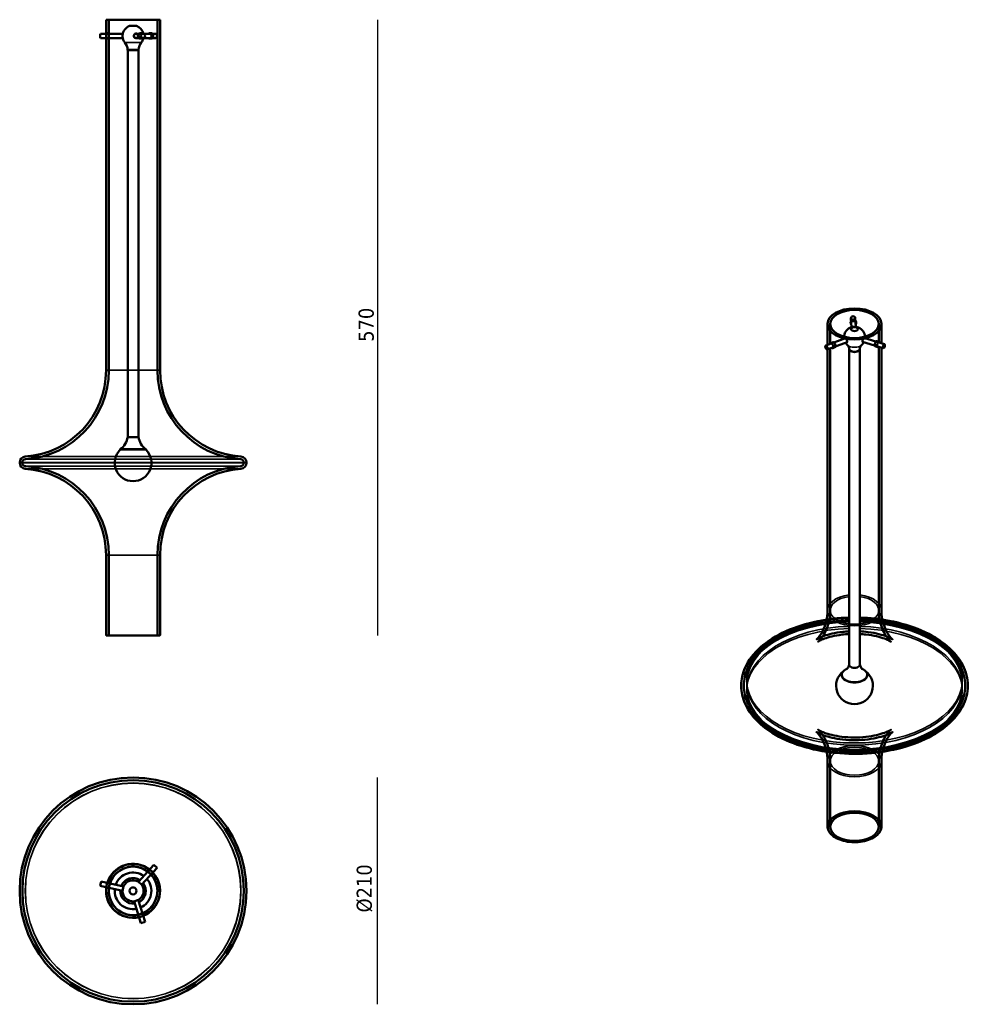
# Model space of a CAD drawing. Header units: millimetres. Extents: x 382 to 1262, y 123 to 1034.
import ezdxf

# ---------------------------------------------------------------- set-up
doc = ezdxf.new("R2010")
doc.units = ezdxf.units.MM
doc.header["$LTSCALE"] = 4
for name, color, linetype, lineweight in [('Quota (ISO)', 7, 'Continuous', 25), ('Visibile (ISO)', 7, 'Continuous', 50), ('Visibile sottile (ISO)', 7, 'Continuous', 35)]:
    doc.layers.add(name, color=color, linetype=linetype, lineweight=lineweight)
doc.styles.add('Testo nota (ISO)', font='tahoma.ttf')
doc.dimstyles.new('Default (ISO)', dxfattribs={"dimscale": 4, "dimtxt": 3.5, "dimasz": 2.5, "dimexe": 3.175, "dimexo": 0, "dimgap": 0.762, "dimtad": 1, "dimrnd": 1e-08, "dimzin": 0, "dimtxsty": 'Testo nota (ISO)', "dimcen": 0.09, "dimdle": 10, "dimclrd": 256, "dimclre": 256, "dimclrt": 256, "dimazin": 0, "dimtfac": 1.001486, "dimtmove": 0, "dimatfit": 3, "dimfxl": 1, "dimtolj": 1, "dimtzin": 0, "dimlwd": -1, "dimlwe": -1, "dimarcsym": 0})

# ---------------------------------------------------------------- blocks, each defined once
blk = doc.blocks.new('*D3')
at = {"layer": 'Defpoints', "color": 0, "transparency": 16777216}
for p in [(512.22, 1034.05), (511.72, 464.05), (713.67, 464.05)]:
    blk.add_point(p, dxfattribs=at)
at = {"layer": 'Quota (ISO)', "transparency": 16777216}
blk.add_line((713.67, 1034.05), (713.67, 464.05), dxfattribs=at)
at = {"layer": 'Quota (ISO)', "transparency": 16777216, "insert": (696.05, 730.66), "char_height": 14, "attachment_point": 1, "rotation": 90, "style": 'Testo nota (ISO)'}
blk.add_mtext('\\A1; \\fTahoma|b0|i0;\\H14.0000;570', dxfattribs=at)
blk = doc.blocks.new('_None')
blk = doc.blocks.new('*D5')
at = {"layer": 'Defpoints', "color": 0, "transparency": 16777216}
for p in [(487.22, 332.73), (487.22, 122.73), (713.3, 122.73)]:
    blk.add_point(p, dxfattribs=at)
at = {"layer": 'Quota (ISO)', "transparency": 16777216}
blk.add_line((713.3, 332.73), (713.3, 122.73), dxfattribs=at)
at = {"layer": 'Quota (ISO)', "transparency": 16777216, "insert": (694.3, 202.53), "char_height": 14, "attachment_point": 1, "rotation": 90, "style": 'Testo nota (ISO)'}
blk.add_mtext('\\A1; \\fTahoma|b0|i0;\\H14.0000;Ø210', dxfattribs=at)

msp = doc.modelspace()

# ---------------------------------------------------------------- linework, layer by layer
at = {"layer": 'Visibile (ISO)'}
for p, q in [((512.215, 1034.046), (462.215, 1034.046)), ((462.215, 709.546), (462.215, 1034.046)), ((464.715, 1034.046), (509.715, 1034.046)), ((464.715, 709.546), (464.715, 1034.046)), ((509.715, 709.546), (509.715, 1034.046)), ((512.215, 709.546), (512.215, 1034.046)), ((477.673, 1021.046), (457.198, 1021.046)), ((465.251, 1021.546), (462.811, 1021.546)), ((483.966, 1028.238), (490.464, 1028.238)), ((489.917, 1021.046), (496.446, 1021.046)), ((493.97, 1021.546), (494.72, 1021.546)), ((496.758, 1021.046), (508.002, 1021.046)), ((502.425, 1021.546), (504.115, 1021.546)), ((477.673, 1017.046), (457.198, 1017.046)), ((465.251, 1016.546), (462.811, 1016.546)), ((489.917, 1017.046), (496.446, 1017.046)), ((493.97, 1016.546), (494.72, 1016.546)), ((496.758, 1017.046), (508.002, 1017.046)), ((502.425, 1016.546), (504.115, 1016.546)), ((492.233, 1006.141), (482.197, 1006.141)), ((482.197, 1005.796), (482.197, 1006.141)), ((492.233, 1005.796), (482.197, 1005.796)), ((482.215, 647.796), (482.215, 1005.796)), ((492.215, 647.796), (492.215, 1005.796)), ((492.233, 1005.796), (492.233, 1006.141)), ((1152.594, 749.515), (1151.98, 757.736)), ((1156.583, 749.813), (1155.968, 758.034)), ((1130.299, 733.094), (1130.299, 752.396)), ((1132.799, 734.013), (1132.799, 752.396)), ((1151.842, 752.86), (1151.734, 754.31)), ((1156.828, 753.233), (1156.72, 754.683)), ((1177.799, 735.466), (1177.799, 752.396)), ((1180.299, 734.713), (1180.299, 752.396)), ((1147.016, 739.236), (1128.666, 732.495)), ((1152.823, 746.44), (1152.823, 746.44)), ((1156.867, 746.011), (1156.867, 746.011)), ((1163.915, 739.644), (1183.143, 733.857)), ((1148.396, 735.481), (1130.046, 728.74)), ((1132.799, 487.443), (1132.799, 729.752)), ((1135.503, 735.539), (1133.388, 734.762)), ((1137.227, 730.846), (1135.113, 730.069)), ((1150.281, 729.33), (1150.281, 729.541)), ((1150.299, 437.024), (1150.299, 729.086)), ((1160.299, 437.024), (1160.299, 729.086)), ((1160.317, 729.33), (1160.317, 729.541)), ((1162.763, 735.814), (1181.991, 730.027)), ((1174.483, 731.764), (1176.705, 731.096)), ((1175.924, 736.552), (1178.145, 735.884)), ((1177.799, 487.443), (1177.799, 731.289)), ((1180.299, 487.443), (1180.299, 730.536)), ((1130.299, 487.443), (1130.299, 728.833)), ((492.215, 647.796), (482.215, 647.796)), ((492.215, 647.796), (482.215, 647.796)), ((475.376, 636.095), (499.054, 636.095)), ((475.415, 636.396), (499.015, 636.396)), ((475.415, 636.396), (475.415, 636.096)), ((475.415, 636.096), (499.015, 636.096)), ((499.015, 636.396), (499.015, 636.096)), ((382.215, 623.868), (382.215, 624.223)), ((384.715, 623.868), (384.715, 624.223)), ((589.715, 623.868), (589.715, 624.223)), ((592.215, 623.868), (592.215, 624.223)), ((462.215, 464.546), (462.215, 538.546)), ((464.715, 464.046), (464.715, 538.546)), ((509.715, 464.046), (509.715, 538.546)), ((512.215, 464.546), (512.215, 538.546)), ((511.715, 464.046), (462.715, 464.046)), ((509.715, 464.046), (464.715, 464.046)), ((1143.499, 427.716), (1143.499, 427.471)), ((1167.099, 427.716), (1167.099, 427.471)), ((1050.299, 417.488), (1050.299, 417.777)), ((1052.799, 417.488), (1052.799, 417.777)), ((1257.799, 417.488), (1257.799, 417.777)), ((1260.299, 417.488), (1260.299, 417.777)), ((1130.299, 287.401), (1130.299, 347.822)), ((1132.799, 286.993), (1132.799, 347.822)), ((1177.799, 286.993), (1177.799, 347.822)), ((1180.299, 287.401), (1180.299, 347.822)), ((492.154, 236.076), (506.528, 251.745)), ((495.102, 233.372), (509.475, 249.041)), ((500.488, 245.901), (502.188, 247.754)), ((509.475, 249.041), (506.528, 251.745)), ((504.173, 242.521), (505.872, 244.374)), ((457.632, 236.357), (456.764, 232.452)), ((477.52, 227.839), (456.764, 232.452)), ((478.388, 231.744), (457.632, 236.357)), ((464.845, 230.144), (462.391, 230.689)), ((465.93, 235.025), (463.475, 235.57)), ((477.466, 227.595), (478.442, 231.988)), ((491.97, 236.245), (495.286, 233.203)), ((492.209, 219.359), (487.917, 218.008)), ((491.971, 219.284), (498.354, 199.002)), ((488.155, 218.083), (494.539, 197.801)), ((491.543, 205.653), (492.298, 203.255)), ((496.313, 207.154), (497.067, 204.756)), ((494.539, 197.801), (498.354, 199.002))]:
    msp.add_line(p, q, dxfattribs=at)
for radius in [105, 105, 102.5, 102.5, 25, 22.5, 3.249]:
    msp.add_circle((487.215, 227.733), radius, dxfattribs=at)
for centre, radius, start, end in [((487.215, 1019.046), 9.75, 109.463942, 175.37962), ((487.215, 1019.046), 9.75, 11.669743, 70.536058), ((487.215, 1019.046), 9.75, 184.62038, 218.269619), ((469.829, 1005.33), 12.394, 3.753628, 38.269619), ((504.601, 1005.33), 12.394, 141.730381, 176.246372), ((487.215, 1019.046), 9.75, 321.730381, 348.330257), ((1155.299, 740.148), 9.75, 355.088377, 188.335388), ((1155.299, 740.148), 9.75, 212.009396, 229.337541), ((1155.299, 740.148), 9.75, 310.662459, 331.414369), ((382.215, 709.546), 80, 273.68824, 0), ((382.215, 709.546), 82.5, 273.68824, 0), ((592.215, 709.546), 82.5, 180, 266.31176), ((592.215, 709.546), 80, 180, 266.31176), ((464.848, 650.427), 17.565, 306.983268, 351.38532), ((509.582, 650.427), 17.565, 188.61468, 233.016732), ((387.715, 624.223), 5.5, 93.68824, 180), ((487.215, 623.895), 17, 134.139443, 45.860557), ((586.715, 624.223), 5.5, 0, 86.31176), ((387.715, 623.868), 5.5, 180, 266.31176), ((387.715, 624.223), 3, 93.68824, 180), ((387.715, 623.868), 3, 180, 266.31176), ((382.215, 538.546), 82.5, 0, 86.31176), ((592.215, 538.546), 82.5, 93.68824, 180), ((586.715, 624.223), 3, 0, 86.31176), ((586.715, 623.868), 3, 273.68824, 0), ((586.715, 623.868), 5.5, 273.68824, 0), ((382.215, 538.546), 80, 0, 86.31176), ((592.215, 538.546), 80, 93.68824, 180), ((462.715, 464.546), 0.5, 180, 270), ((511.715, 464.546), 0.5, 270, 0), ((1155.299, 417.509), 17, 127.389414, 52.610586), ((487.215, 227.733), 25, 52.058109, 162.880978), ((487.215, 227.733), 25, 52.058109, 162.880978), ((487.215, 227.733), 25, 52.058109, 162.880978), ((487.215, 227.733), 22.5, 52.569232, 162.369855), ((487.215, 227.733), 22.5, 52.569232, 162.369855), ((487.215, 227.733), 22.5, 52.569232, 162.369855), ((487.215, 227.733), 17, 54.22587, 160.713216), ((487.215, 227.733), 11.839, 57.195409, 157.743678), ((487.215, 227.733), 11.8, 57.2278, 157.711287), ((487.215, 227.733), 9.75, 60.811907, 154.12718), ((487.215, 227.733), 17, 294.22587, 40.713216), ((487.215, 227.733), 22.5, 292.569232, 42.369855), ((487.215, 227.733), 22.5, 292.569232, 42.369855), ((487.215, 227.733), 22.5, 292.569232, 42.369855), ((487.215, 227.733), 25, 292.058109, 42.880978), ((487.215, 227.733), 25, 292.058109, 42.880978), ((487.215, 227.733), 25, 292.058109, 42.880978), ((487.215, 227.733), 25, 172.058109, 282.880978), ((487.215, 227.733), 25, 172.058109, 282.880978), ((487.215, 227.733), 25, 172.058109, 282.880978), ((487.215, 227.733), 22.5, 172.569232, 282.369855), ((487.215, 227.733), 22.5, 172.569232, 282.369855), ((487.215, 227.733), 22.5, 172.569232, 282.369855), ((487.215, 227.733), 17, 174.22587, 280.713216), ((487.215, 227.733), 11.839, 177.195409, 277.743678), ((487.215, 227.733), 11.8, 177.2278, 277.711287), ((487.215, 227.733), 9.75, 300.811907, 34.12718), ((487.215, 227.733), 11.8, 297.2278, 37.711287), ((487.215, 227.733), 11.839, 297.195409, 37.743678), ((487.215, 227.733), 9.75, 180.811907, 274.12718)]:
    msp.add_arc(centre, radius, start, end, dxfattribs=at)
for centre, major_axis, ratio, start_param, end_param in [((457.198, 1019.046), (0, -2), 0.2169585, 3.1415927, 6.2831853), ((490.063, 1019.046), (0, -2.25), 0.9538767, 2.6657104, 6.7590676), ((489.917, 1019.046), (0, -2), 0.9538767, 3.1415927, 6.2831853), ((489.917, 1019.046), (0, 2.25), 0.9538767, 5.8073031, 6.2491313), ((508.002, 1019.046), (0, 2), 0.7369181, 3.1415927, 6.2831853), ((477.954, 1019.046), (0, -2.25), 0.2169585, 4.3558157, 5.0689622), ((489.917, 1019.046), (0, -2.25), 0.9538767, 0.034054, 0.4758822), ((1153.974, 757.885), (-1.994, -0.149), 0.8157383, 3.1415927, 6.2831853), ((1147.295, 737.208), (-0.776, 2.112), 0.4383372, 2.6657104, 6.7590676), ((1147.706, 737.359), (-0.776, 2.112), 0.4383372, 0.2236945, 0.4758822), ((1147.706, 737.359), (-0.69, 1.877), 0.4383372, 6.2666571, 6.2831853), ((1163.712, 737.617), (-0.648, -2.155), 0.3774011, 2.6657104, 6.7590676), ((1163.28, 737.747), (0.648, 2.155), 0.3774011, 5.8073031, 6.0145045), ((1147.706, 737.359), (0.776, -2.112), 0.4383372, 5.8073031, 6.0594908), ((1147.706, 737.359), (0.69, -1.877), 0.4383372, 0, 0.0165283), ((1155.299, 729.33), (-5.018, 0), 0.5773503, 0, 3.1415927), ((1155.299, 729.612), (-5.018, 0), 0.5773503, 0.0464079, 3.0951848), ((1163.28, 737.747), (-0.648, -2.155), 0.3774011, 0.2686808, 0.4758822), ((1155.299, 427.716), (11.8, 0), 0.5773503, 2.1982747, 7.2265033), ((1155.299, 437.024), (-5, 0), 0.5773503, 0, 3.1415927), ((1155.299, 437.024), (-5, 0), 0.5773503, 0, 3.1415927), ((1155.299, 427.471), (11.839, 0), 0.5773503, 3.0319788, 6.3927992), ((1155.299, 427.471), (11.8, 0), 0.5773503, 3.1415927, 6.2831853)]:
    msp.add_ellipse(centre, major_axis=major_axis, ratio=ratio, start_param=start_param, end_param=end_param, dxfattribs=at)
for centre, major_axis, ratio in [((496.446, 1019.046), (0, -2), 0.9538767), ((1155.299, 752.396), (-25, 0), 0.5773503), ((1155.299, 752.396), (22.5, 0), 0.5773503), ((1155.299, 747.654), (3.249, 0), 0.5773503), ((1129.356, 730.617), (0.69, -1.877), 0.4383372), ((1182.567, 731.942), (-0.576, -1.915), 0.3774011), ((1155.299, 286.993), (-22.5, 0), 0.5773503)]:
    msp.add_ellipse(centre, major_axis=major_axis, ratio=ratio, dxfattribs=at)
for points, knots in [([(463.18, 1021.045), (463.135, 1021.168), (463.086, 1021.275), (462.958, 1021.483), (462.879, 1021.546), (462.742, 1021.546), (462.676, 1021.483), (462.566, 1021.228), (462.521, 1021.035), (462.455, 1020.591), (462.43, 1020.31), (462.398, 1019.695), (462.391, 1019.36), (462.391, 1019.046)], [0.97716708, 0.97716708, 0.97716708, 0.97716708, 1.03663241, 1.03663241, 1.13087154, 1.13087154, 1.22511068, 1.22511068, 1.31934981, 1.31934981, 1.41358927, 1.41358927, 1.50782872, 1.50782872, 1.50782872, 1.50782872]), ([(464.845, 1019.046), (464.845, 1019.36), (464.851, 1019.695), (464.881, 1020.311), (464.904, 1020.591), (464.967, 1021.035), (465.009, 1021.227), (465.117, 1021.483), (465.183, 1021.546), (465.319, 1021.546), (465.399, 1021.483), (465.529, 1021.275), (465.579, 1021.168), (465.625, 1021.045)], [-1.50808403, -1.50808403, -1.50808403, -1.50808403, -1.41382853, -1.41382853, -1.31957303, -1.31957303, -1.22531803, -1.22531803, -1.13106302, -1.13106302, -1.03680801, -1.03680801, -0.97733648, -0.97733648, -0.97733648, -0.97733648]), ([(495.385, 1021.045), (495.231, 1021.168), (495.059, 1021.275), (494.587, 1021.483), (494.269, 1021.546), (493.67, 1021.546), (493.348, 1021.483), (492.753, 1021.227), (492.479, 1021.035), (492.046, 1020.591), (491.857, 1020.311), (491.605, 1019.695), (491.543, 1019.36), (491.543, 1018.731), (491.605, 1018.396), (491.857, 1017.781), (492.046, 1017.5), (492.479, 1017.056), (492.753, 1016.864), (493.348, 1016.608), (493.67, 1016.546), (494.269, 1016.546), (494.587, 1016.608), (495.059, 1016.817), (495.231, 1016.923), (495.385, 1017.046)], [-1.2847896, -1.2847896, -1.2847896, -1.2847896, -1.225318, -1.225318, -1.131063, -1.131063, -1.036808, -1.036808, -0.942553, -0.942553, -0.8482975, -0.8482975, -0.754042, -0.754042, -0.6597865, -0.6597865, -0.565531, -0.565531, -0.471276, -0.471276, -0.377021, -0.377021, -0.282766, -0.282766, -0.2232945, -0.2232945, -0.2232945, -0.2232945]), ([(496.137, 1017.046), (495.983, 1016.923), (495.811, 1016.816), (495.337, 1016.608), (495.02, 1016.546), (494.42, 1016.546), (494.099, 1016.608), (493.504, 1016.864), (493.231, 1017.056), (492.799, 1017.5), (492.61, 1017.781), (492.36, 1018.396), (492.298, 1018.731), (492.298, 1019.36), (492.36, 1019.695), (492.61, 1020.31), (492.799, 1020.591), (493.231, 1021.035), (493.504, 1021.228), (494.099, 1021.483), (494.42, 1021.546), (495.02, 1021.546), (495.337, 1021.483), (495.811, 1021.275), (495.983, 1021.168), (496.137, 1021.045)], [0.2232527, 0.2232527, 0.2232527, 0.2232527, 0.282718, 0.282718, 0.3769572, 0.3769572, 0.4711963, 0.4711963, 0.5654354, 0.5654354, 0.6596749, 0.6596749, 0.7539144, 0.7539144, 0.8481538, 0.8481538, 0.9423933, 0.9423933, 1.0366324, 1.0366324, 1.1308715, 1.1308715, 1.2251107, 1.2251107, 1.284576, 1.284576, 1.284576, 1.284576]), ([(501.286, 1021.045), (501.415, 1021.168), (501.557, 1021.275), (501.942, 1021.483), (502.193, 1021.546), (502.656, 1021.546), (502.898, 1021.483), (503.334, 1021.227), (503.529, 1021.035), (503.832, 1020.591), (503.961, 1020.311), (504.132, 1019.695), (504.173, 1019.36), (504.173, 1018.731), (504.132, 1018.396), (503.961, 1017.781), (503.832, 1017.5), (503.529, 1017.056), (503.334, 1016.864), (502.898, 1016.608), (502.656, 1016.546), (502.193, 1016.546), (501.942, 1016.608), (501.557, 1016.817), (501.415, 1016.923), (501.286, 1017.046)], [-1.2847896, -1.2847896, -1.2847896, -1.2847896, -1.225318, -1.225318, -1.131063, -1.131063, -1.036808, -1.036808, -0.942553, -0.942553, -0.8482975, -0.8482975, -0.754042, -0.754042, -0.6597865, -0.6597865, -0.565531, -0.565531, -0.471276, -0.471276, -0.377021, -0.377021, -0.282766, -0.282766, -0.2232945, -0.2232945, -0.2232945, -0.2232945]), ([(502.979, 1017.046), (503.107, 1016.923), (503.249, 1016.816), (503.632, 1016.608), (503.883, 1016.546), (504.346, 1016.546), (504.589, 1016.608), (505.027, 1016.864), (505.222, 1017.056), (505.528, 1017.5), (505.658, 1017.781), (505.83, 1018.396), (505.872, 1018.731), (505.872, 1019.36), (505.83, 1019.695), (505.658, 1020.31), (505.528, 1020.591), (505.222, 1021.035), (505.027, 1021.228), (504.589, 1021.483), (504.346, 1021.546), (503.883, 1021.546), (503.632, 1021.483), (503.249, 1021.275), (503.107, 1021.168), (502.979, 1021.045)], [0.2232527, 0.2232527, 0.2232527, 0.2232527, 0.282718, 0.282718, 0.3769572, 0.3769572, 0.4711963, 0.4711963, 0.5654354, 0.5654354, 0.6596749, 0.6596749, 0.7539144, 0.7539144, 0.8481538, 0.8481538, 0.9423933, 0.9423933, 1.0366324, 1.0366324, 1.1308715, 1.1308715, 1.2251107, 1.2251107, 1.284576, 1.284576, 1.284576, 1.284576]), ([(462.391, 1019.046), (462.391, 1018.731), (462.398, 1018.396), (462.43, 1017.781), (462.455, 1017.5), (462.521, 1017.056), (462.566, 1016.864), (462.676, 1016.608), (462.742, 1016.546), (462.811, 1016.546)], [0, 0, 0, 0, 0.09423946, 0.09423946, 0.18847891, 0.18847891, 0.28271805, 0.28271805, 0.37695718, 0.37695718, 0.37695718, 0.37695718]), ([(462.811, 1016.546), (462.879, 1016.546), (462.958, 1016.608), (463.086, 1016.816), (463.135, 1016.923), (463.18, 1017.046)], [0.37695718, 0.37695718, 0.37695718, 0.37695718, 0.47119632, 0.47119632, 0.53066164, 0.53066164, 0.53066164, 0.53066164]), ([(465.251, 1016.546), (465.183, 1016.546), (465.117, 1016.608), (465.009, 1016.864), (464.967, 1017.056), (464.904, 1017.5), (464.881, 1017.781), (464.851, 1018.396), (464.845, 1018.731), (464.845, 1019.046)], [-0.37702101, -0.37702101, -0.37702101, -0.37702101, -0.282766, -0.282766, -0.18851099, -0.18851099, -0.0942555, -0.0942555, 0, 0, 0, 0]), ([(465.625, 1017.046), (465.579, 1016.923), (465.529, 1016.817), (465.399, 1016.608), (465.319, 1016.546), (465.251, 1016.546)], [-0.53074755, -0.53074755, -0.53074755, -0.53074755, -0.47127601, -0.47127601, -0.37702101, -0.37702101, -0.37702101, -0.37702101]), ([(1156.311, 753.447), (1156.397, 753.552), (1156.473, 753.665), (1156.662, 754.031), (1156.725, 754.302), (1156.725, 754.815), (1156.662, 755.091), (1156.406, 755.601), (1156.213, 755.835), (1155.768, 756.205), (1155.487, 756.364), (1154.87, 756.571), (1154.536, 756.618), (1153.908, 756.602), (1153.574, 756.539), (1152.959, 756.301), (1152.679, 756.128), (1152.237, 755.736), (1152.046, 755.492), (1151.792, 754.97), (1151.729, 754.691), (1151.729, 754.434)], [0.61478687, 0.61478687, 0.61478687, 0.61478687, 0.65967491, 0.65967491, 0.75391436, 0.75391436, 0.84815382, 0.84815382, 0.94239327, 0.94239327, 1.03663241, 1.03663241, 1.13087154, 1.13087154, 1.22511068, 1.22511068, 1.31934981, 1.31934981, 1.41358927, 1.41358927, 1.50782872, 1.50782872, 1.50782872, 1.50782872]), ([(1151.729, 754.434), (1151.729, 754.178), (1151.792, 753.91), (1152.019, 753.478), (1152.159, 753.304), (1152.322, 753.158)], [0, 0, 0, 0, 0.09423946, 0.09423946, 0.16845757, 0.16845757, 0.16845757, 0.16845757]), ([(1151.838, 752.984), (1151.838, 753.241), (1151.9, 753.52), (1152.154, 754.044), (1152.345, 754.289), (1152.787, 754.683), (1153.067, 754.857), (1153.681, 755.096), (1154.016, 755.16), (1154.643, 755.176), (1154.978, 755.129), (1155.595, 754.92), (1155.876, 754.76), (1156.321, 754.388), (1156.514, 754.153), (1156.77, 753.641), (1156.833, 753.365), (1156.833, 752.852), (1156.77, 752.581), (1156.581, 752.216), (1156.505, 752.104), (1156.419, 752)], [-1.50808403, -1.50808403, -1.50808403, -1.50808403, -1.41382853, -1.41382853, -1.31957303, -1.31957303, -1.22531803, -1.22531803, -1.13106302, -1.13106302, -1.03680801, -1.03680801, -0.94255301, -0.94255301, -0.84829751, -0.84829751, -0.75404201, -0.75404201, -0.65978652, -0.65978652, -0.61489583, -0.61489583, -0.61489583, -0.61489583]), ([(1152.43, 751.711), (1152.267, 751.857), (1152.127, 752.03), (1151.9, 752.46), (1151.838, 752.728), (1151.838, 752.984)], [-0.16848393, -0.16848393, -0.16848393, -0.16848393, -0.0942555, -0.0942555, 0, 0, 0, 0]), ([(1133.001, 734.087), (1133.015, 734.178), (1133.033, 734.263), (1133.116, 734.525), (1133.205, 734.655), (1133.417, 734.792), (1133.553, 734.807), (1133.864, 734.708), (1134.038, 734.594), (1134.376, 734.288), (1134.561, 734.075), (1134.912, 733.574), (1135.076, 733.286), (1135.341, 732.717), (1135.459, 732.399), (1135.616, 731.779), (1135.655, 731.477), (1135.655, 731.221)], [0.80963659, 0.80963659, 0.80963659, 0.80963659, 0.84815382, 0.84815382, 0.94239327, 0.94239327, 1.03663241, 1.03663241, 1.13087154, 1.13087154, 1.22511068, 1.22511068, 1.31934981, 1.31934981, 1.41358927, 1.41358927, 1.50782872, 1.50782872, 1.50782872, 1.50782872]), ([(1135.655, 731.221), (1135.655, 730.964), (1135.616, 730.719), (1135.459, 730.333), (1135.341, 730.192), (1135.076, 730.037), (1134.912, 730.011), (1134.586, 730.089), (1134.428, 730.175), (1134.28, 730.296)], [0, 0, 0, 0, 0.09423946, 0.09423946, 0.18847891, 0.18847891, 0.28271805, 0.28271805, 0.3635624, 0.3635624, 0.3635624, 0.3635624]), ([(1137.776, 732), (1137.776, 732.256), (1137.736, 732.558), (1137.577, 733.177), (1137.458, 733.495), (1137.19, 734.062), (1137.024, 734.35), (1136.671, 734.85), (1136.485, 735.063), (1136.148, 735.369), (1135.974, 735.483), (1135.665, 735.583), (1135.53, 735.568), (1135.322, 735.433), (1135.234, 735.303), (1135.153, 735.042), (1135.135, 734.957), (1135.121, 734.865)], [-1.50808403, -1.50808403, -1.50808403, -1.50808403, -1.41382853, -1.41382853, -1.31957303, -1.31957303, -1.22531803, -1.22531803, -1.13106302, -1.13106302, -1.03680801, -1.03680801, -0.94255301, -0.94255301, -0.84829751, -0.84829751, -0.80976756, -0.80976756, -0.80976756, -0.80976756]), ([(1136.389, 731.071), (1136.538, 730.95), (1136.696, 730.865), (1137.024, 730.787), (1137.19, 730.813), (1137.458, 730.97), (1137.577, 731.111), (1137.736, 731.498), (1137.776, 731.743), (1137.776, 732)], [-0.36362601, -0.36362601, -0.36362601, -0.36362601, -0.282766, -0.282766, -0.18851099, -0.18851099, -0.0942555, -0.0942555, 0, 0, 0, 0]), ([(1150.286, 729.478), (1150.254, 729.888), (1150.182, 730.285), (1149.987, 731.001), (1149.865, 731.321), (1149.612, 731.859), (1149.482, 732.079), (1149.251, 732.419), (1149.15, 732.54), (1149.004, 732.701), (1148.958, 732.742), (1148.946, 732.752)], [0.78870435, 0.78870435, 0.78870435, 0.78870435, 0.89777674, 0.89777674, 1.00684913, 1.00684913, 1.11592152, 1.11592152, 1.22499391, 1.22499391, 1.3340663, 1.3340663, 1.3340663, 1.3340663]), ([(1161.652, 732.752), (1161.64, 732.742), (1161.594, 732.701), (1161.447, 732.54), (1161.347, 732.419), (1161.116, 732.079), (1160.986, 731.859), (1160.733, 731.321), (1160.611, 731.001), (1160.416, 730.285), (1160.344, 729.888), (1160.311, 729.478)], [3.29211935, 3.29211935, 3.29211935, 3.29211935, 3.40119174, 3.40119174, 3.51026413, 3.51026413, 3.61933652, 3.61933652, 3.72840891, 3.72840891, 3.8374813, 3.8374813, 3.8374813, 3.8374813]), ([(1176.254, 735.93), (1176.243, 736.006), (1176.23, 736.076), (1176.166, 736.322), (1176.094, 736.448), (1175.92, 736.574), (1175.806, 736.582), (1175.545, 736.468), (1175.396, 736.346), (1175.106, 736.024), (1174.945, 735.803), (1174.637, 735.287), (1174.49, 734.991), (1174.254, 734.411), (1174.149, 734.088), (1174.008, 733.461), (1173.972, 733.158), (1173.972, 732.645), (1174.008, 732.401), (1174.149, 732.022), (1174.254, 731.886), (1174.49, 731.742), (1174.637, 731.724), (1174.933, 731.82), (1175.081, 731.924), (1175.217, 732.066)], [-1.4465695, -1.4465695, -1.4465695, -1.4465695, -1.4138285, -1.4138285, -1.319573, -1.319573, -1.225318, -1.225318, -1.131063, -1.131063, -1.036808, -1.036808, -0.942553, -0.942553, -0.8482975, -0.8482975, -0.754042, -0.754042, -0.6597865, -0.6597865, -0.565531, -0.565531, -0.471276, -0.471276, -0.384397, -0.384397, -0.384397, -0.384397]), ([(1177.434, 731.399), (1177.298, 731.257), (1177.15, 731.152), (1176.857, 731.056), (1176.712, 731.073), (1176.479, 731.217), (1176.375, 731.352), (1176.236, 731.731), (1176.201, 731.974), (1176.201, 732.487), (1176.236, 732.791), (1176.375, 733.418), (1176.479, 733.741), (1176.712, 734.322), (1176.857, 734.619), (1177.162, 735.136), (1177.323, 735.357), (1177.613, 735.679), (1177.762, 735.801), (1178.026, 735.914), (1178.141, 735.905), (1178.318, 735.779), (1178.392, 735.652), (1178.458, 735.406), (1178.471, 735.335), (1178.482, 735.26)], [0.3843331, 0.3843331, 0.3843331, 0.3843331, 0.4711963, 0.4711963, 0.5654354, 0.5654354, 0.6596749, 0.6596749, 0.7539144, 0.7539144, 0.8481538, 0.8481538, 0.9423933, 0.9423933, 1.0366324, 1.0366324, 1.1308715, 1.1308715, 1.2251107, 1.2251107, 1.3193498, 1.3193498, 1.4135893, 1.4135893, 1.4463182, 1.4463182, 1.4463182, 1.4463182]), ([(1130.299, 487.443), (1130.299, 480.307), (1128.372, 473.393), (1124.167, 464.776), (1122.139, 462.413), (1120.232, 460.466), (1119.916, 460.299), (1120.45, 460.669), (1121.175, 461.133), (1123.506, 462.299), (1125.118, 463.003), (1129.196, 464.448), (1131.71, 465.189), (1137.537, 466.518), (1140.898, 467.09), (1146.344, 467.687), (1148.31, 467.843), (1150.299, 467.941)], [3.7082931, 3.7082931, 3.7082931, 3.7082931, 3.9829391, 3.9829391, 4.2231782, 4.2231782, 4.4035976, 4.4035976, 4.5652331, 4.5652331, 4.7284843, 4.7284843, 4.9028568, 4.9028568, 5.0914062, 5.0914062, 5.193807, 5.193807, 5.193807, 5.193807]), ([(1132.799, 487.443), (1132.799, 480.125), (1130.892, 473.008), (1126.492, 463.714), (1124.256, 461.025), (1121.96, 458.642), (1121.475, 458.337), (1121.725, 458.511), (1122.31, 458.898), (1124.349, 459.931), (1125.796, 460.576), (1129.505, 461.919), (1131.809, 462.619), (1137.189, 463.898), (1140.311, 464.464), (1145.778, 465.129), (1148.022, 465.323), (1150.299, 465.438)], [3.7082931, 3.7082931, 3.7082931, 3.7082931, 3.9751222, 3.9751222, 4.216054, 4.216054, 4.3984959, 4.3984959, 4.5589667, 4.5589667, 4.7188558, 4.7188558, 4.8883691, 4.8883691, 5.0713696, 5.0713696, 5.1916372, 5.1916372, 5.1916372, 5.1916372]), ([(1160.299, 465.438), (1162.177, 465.343), (1164.034, 465.195), (1169.411, 464.608), (1172.797, 464.025), (1178.648, 462.667), (1181.155, 461.905), (1185.071, 460.469), (1186.549, 459.792), (1188.474, 458.787), (1188.973, 458.442), (1189.047, 458.389), (1188.606, 458.691), (1186.823, 460.509), (1185.366, 462.187), (1181.83, 468.069), (1179.726, 472.874), (1178.093, 481.428), (1177.799, 484.434), (1177.799, 487.443)], [5.3665416, 5.3665416, 5.3665416, 5.3665416, 5.4657725, 5.4657725, 5.661408, 5.661408, 5.8450492, 5.8450492, 6.0141263, 6.0141263, 6.1735191, 6.1735191, 6.334767, 6.334767, 6.5158133, 6.5158133, 6.7401707, 6.7401707, 6.8498857, 6.8498857, 6.8498857, 6.8498857]), ([(1160.299, 467.941), (1162.845, 467.816), (1165.355, 467.594), (1171.431, 466.823), (1174.877, 466.16), (1180.753, 464.665), (1183.234, 463.846), (1187.037, 462.342), (1188.436, 461.651), (1190.175, 460.675), (1190.567, 460.371), (1190.419, 460.485), (1189.853, 460.925), (1187.845, 463.186), (1186.278, 465.225), (1182.782, 472.105), (1180.958, 477.639), (1180.351, 484.954), (1180.299, 486.198), (1180.299, 487.443)], [5.3643718, 5.3643718, 5.3643718, 5.3643718, 5.4954844, 5.4954844, 5.6941681, 5.6941681, 5.8796959, 5.8796959, 6.050127, 6.050127, 6.211319, 6.211319, 6.3761069, 6.3761069, 6.5645592, 6.5645592, 6.8019884, 6.8019884, 6.8498857, 6.8498857, 6.8498857, 6.8498857]), ([(1150.299, 480.653), (1140.471, 480.376), (1130.709, 479.279), (1110.769, 475.256), (1100.725, 472.097), (1082.731, 463.974), (1074.789, 459.005), (1061.948, 447.649), (1057.014, 441.261), (1051.552, 429.048), (1050.299, 423.418), (1050.299, 417.777)], [7.3359964, 7.3359964, 7.3359964, 7.3359964, 7.6234754, 7.6234754, 7.9508872, 7.9508872, 8.2797323, 8.2797323, 8.6053829, 8.6053829, 8.8580775, 8.8580775, 8.8580775, 8.8580775]), ([(1150.299, 478.152), (1140.439, 477.87), (1130.65, 476.751), (1111.006, 472.714), (1101.261, 469.616), (1083.878, 461.729), (1076.246, 456.939), (1063.94, 446.09), (1059.248, 440.031), (1054.001, 428.481), (1052.799, 423.132), (1052.799, 417.777)], [7.3366921, 7.3366921, 7.3366921, 7.3366921, 7.6292295, 7.6292295, 7.9533216, 7.9533216, 8.2782359, 8.2782359, 8.6016055, 8.6016055, 8.8580775, 8.8580775, 8.8580775, 8.8580775]), ([(1260.299, 417.777), (1260.299, 424.261), (1258.639, 430.725), (1252.21, 443.143), (1247.289, 449.058), (1234.518, 459.883), (1226.499, 464.721), (1208.322, 472.644), (1198.146, 475.712), (1178.643, 479.417), (1169.5, 480.394), (1160.299, 480.653)], [5.7164849, 5.7164849, 5.7164849, 5.7164849, 6.0069337, 6.0069337, 6.3144045, 6.3144045, 6.6406392, 6.6406392, 6.9694351, 6.9694351, 7.238566, 7.238566, 7.238566, 7.238566]), ([(1257.799, 417.777), (1257.799, 424.095), (1256.12, 430.399), (1249.598, 442.462), (1244.656, 448.199), (1231.918, 458.581), (1224.033, 463.188), (1206.205, 470.702), (1196.258, 473.602), (1177.524, 477.016), (1168.939, 477.905), (1160.299, 478.152)], [5.7164849, 5.7164849, 5.7164849, 5.7164849, 6.0190479, 6.0190479, 6.3327885, 6.3327885, 6.6566895, 6.6566895, 6.9815345, 6.9815345, 7.2378703, 7.2378703, 7.2378703, 7.2378703]), ([(1148.112, 432.996), (1148.112, 432.996), (1148.176, 433.041), (1148.459, 433.313), (1148.733, 433.605), (1149.439, 434.67), (1149.889, 435.552), (1150.222, 436.833), (1150.263, 437.007), (1150.299, 437.185)], [6.39893888, 6.39893888, 6.39893888, 6.39893888, 6.52677654, 6.52677654, 6.7031082, 6.7031082, 6.91918636, 6.91918636, 6.95218166, 6.95218166, 6.95218166, 6.95218166]), ([(1160.299, 437.185), (1160.532, 436.033), (1160.954, 435.066), (1161.765, 433.699), (1162.139, 433.309), (1162.432, 433.034), (1162.486, 432.996), (1162.486, 432.996)], [4.04339262, 4.04339262, 4.04339262, 4.04339262, 4.25675881, 4.25675881, 4.47919569, 4.47919569, 4.59663541, 4.59663541, 4.59663541, 4.59663541]), ([(1260.299, 417.488), (1260.299, 411.004), (1258.639, 404.54), (1252.21, 392.121), (1247.289, 386.207), (1234.518, 375.381), (1226.499, 370.543), (1208.322, 362.62), (1198.146, 359.552), (1176.744, 355.487), (1165.527, 354.483), (1143.143, 354.605), (1131.981, 355.728), (1110.769, 360.008), (1100.725, 363.167), (1082.731, 371.29), (1074.789, 376.259), (1061.948, 387.616), (1057.014, 394.003), (1051.552, 406.216), (1050.299, 411.846), (1050.299, 417.488)], [0.5667004, 0.5667004, 0.5667004, 0.5667004, 0.8571493, 0.8571493, 1.1646201, 1.1646201, 1.4908548, 1.4908548, 1.8196506, 1.8196506, 2.1469899, 2.1469899, 2.4736909, 2.4736909, 2.8011028, 2.8011028, 3.1299479, 3.1299479, 3.4555985, 3.4555985, 3.7082931, 3.7082931, 3.7082931, 3.7082931]), ([(1257.799, 417.488), (1257.799, 411.17), (1256.12, 404.866), (1249.598, 392.803), (1244.656, 387.065), (1231.918, 376.683), (1224.033, 372.076), (1206.205, 364.562), (1196.258, 361.662), (1175.343, 357.851), (1164.382, 356.936), (1142.529, 357.166), (1131.642, 358.31), (1111.006, 362.55), (1101.261, 365.649), (1083.878, 373.535), (1076.246, 378.325), (1063.94, 389.174), (1059.248, 395.233), (1054.001, 406.783), (1052.799, 412.132), (1052.799, 417.488)], [0.5667004, 0.5667004, 0.5667004, 0.5667004, 0.8692634, 0.8692634, 1.1830041, 1.1830041, 1.5069051, 1.5069051, 1.8317501, 1.8317501, 2.1557625, 2.1557625, 2.4794451, 2.4794451, 2.8035372, 2.8035372, 3.1284515, 3.1284515, 3.4518211, 3.4518211, 3.7082931, 3.7082931, 3.7082931, 3.7082931]), ([(1130.299, 347.822), (1130.299, 354.957), (1128.372, 361.872), (1124.167, 370.488), (1122.139, 372.851), (1120.232, 374.798), (1119.916, 374.965), (1120.45, 374.596), (1121.175, 374.132), (1123.506, 372.966), (1125.118, 372.261), (1129.196, 370.816), (1131.71, 370.076), (1137.537, 368.747), (1140.898, 368.175), (1148.171, 367.377), (1152.103, 367.175), (1160.023, 367.231), (1164.01, 367.5), (1171.431, 368.442), (1174.877, 369.105), (1180.753, 370.599), (1183.234, 371.418), (1187.037, 372.922), (1188.436, 373.614), (1190.175, 374.59), (1190.567, 374.894), (1190.419, 374.779), (1189.853, 374.34), (1187.845, 372.078), (1186.278, 370.039), (1182.782, 363.159), (1180.958, 357.625), (1180.351, 350.31), (1180.299, 349.066), (1180.299, 347.822)], [2.5748922, 2.5748922, 2.5748922, 2.5748922, 2.8495383, 2.8495383, 3.0897773, 3.0897773, 3.2701967, 3.2701967, 3.4318322, 3.4318322, 3.5950834, 3.5950834, 3.7694559, 3.7694559, 3.9580053, 3.9580053, 4.1580071, 4.1580071, 4.3620836, 4.3620836, 4.5607672, 4.5607672, 4.746295, 4.746295, 4.9167261, 4.9167261, 5.0779181, 5.0779181, 5.242706, 5.242706, 5.4311583, 5.4311583, 5.6685875, 5.6685875, 5.7164849, 5.7164849, 5.7164849, 5.7164849]), ([(1132.799, 347.822), (1132.799, 355.139), (1130.892, 362.257), (1126.492, 371.55), (1124.256, 374.24), (1121.96, 376.623), (1121.475, 376.928), (1121.725, 376.753), (1122.31, 376.366), (1124.349, 375.333), (1125.796, 374.689), (1129.505, 373.346), (1131.809, 372.646), (1137.189, 371.366), (1140.311, 370.8), (1147.12, 369.972), (1150.829, 369.731), (1158.369, 369.674), (1162.201, 369.87), (1169.411, 370.656), (1172.797, 371.239), (1178.648, 372.597), (1181.155, 373.359), (1185.071, 374.795), (1186.549, 375.472), (1188.474, 376.477), (1188.973, 376.823), (1189.047, 376.876), (1188.606, 376.573), (1186.823, 374.755), (1185.366, 373.077), (1181.83, 367.196), (1179.726, 362.391), (1178.093, 353.837), (1177.799, 350.831), (1177.799, 347.822)], [2.5748922, 2.5748922, 2.5748922, 2.5748922, 2.8417213, 2.8417213, 3.0826532, 3.0826532, 3.265095, 3.265095, 3.4255659, 3.4255659, 3.5854549, 3.5854549, 3.7549683, 3.7549683, 3.9379687, 3.9379687, 4.132649, 4.132649, 4.3323717, 4.3323717, 4.5280071, 4.5280071, 4.7116483, 4.7116483, 4.8807254, 4.8807254, 5.0401183, 5.0401183, 5.2013662, 5.2013662, 5.3824124, 5.3824124, 5.6067698, 5.6067698, 5.7164849, 5.7164849, 5.7164849, 5.7164849]), ([(1180.299, 287.401), (1180.299, 285.861), (1179.883, 284.323), (1178.266, 281.387), (1177.047, 279.992), (1173.915, 277.479), (1171.987, 276.367), (1167.632, 274.556), (1165.204, 273.857), (1160.1, 272.943), (1157.426, 272.726), (1152.096, 272.793), (1149.441, 273.076), (1144.415, 274.117), (1142.044, 274.874), (1137.822, 276.793), (1135.973, 277.956), (1132.993, 280.578), (1131.862, 282.039), (1130.59, 284.82), (1130.299, 286.11), (1130.299, 287.401)], [0.5667004, 0.5667004, 0.5667004, 0.5667004, 0.8745158, 0.8745158, 1.1904743, 1.1904743, 1.5132392, 1.5132392, 1.8365289, 1.8365289, 2.159247, 2.159247, 2.481747, 2.481747, 2.8045301, 2.8045301, 3.1278802, 3.1278802, 3.450238, 3.450238, 3.7082931, 3.7082931, 3.7082931, 3.7082931]), ([(502.188, 247.754), (502.188, 247.754), (502.238, 247.716), (502.405, 247.589), (502.49, 247.525), (502.587, 247.449)], [0, 0, 0, 0, 0.09423946, 0.09423946, 0.15370504, 0.15370504, 0.15370504, 0.15370504]), ([(505.534, 244.745), (505.618, 244.655), (505.69, 244.576), (505.83, 244.421), (505.872, 244.374), (505.872, 244.374), (505.83, 244.421), (505.658, 244.611), (505.528, 244.753), (505.222, 245.076), (505.027, 245.279), (504.589, 245.712), (504.346, 245.944), (503.883, 246.368), (503.632, 246.59), (503.162, 246.989), (502.944, 247.166), (502.596, 247.443), (502.443, 247.561), (502.238, 247.716), (502.188, 247.754), (502.188, 247.754)], [0.60020932, 0.60020932, 0.60020932, 0.60020932, 0.65967491, 0.65967491, 0.75391436, 0.75391436, 0.84815382, 0.84815382, 0.94239327, 0.94239327, 1.03663241, 1.03663241, 1.13087154, 1.13087154, 1.22511068, 1.22511068, 1.31934981, 1.31934981, 1.41358927, 1.41358927, 1.50782872, 1.50782872, 1.50782872, 1.50782872]), ([(500.488, 245.901), (500.488, 245.901), (500.54, 245.864), (500.745, 245.711), (500.9, 245.594), (501.25, 245.32), (501.47, 245.144), (501.942, 244.747), (502.193, 244.526), (502.656, 244.101), (502.898, 243.87), (503.334, 243.434), (503.529, 243.23), (503.832, 242.905), (503.961, 242.761), (504.132, 242.569), (504.173, 242.521), (504.173, 242.521), (504.132, 242.569), (503.993, 242.725), (503.921, 242.805), (503.838, 242.896)], [-1.50808403, -1.50808403, -1.50808403, -1.50808403, -1.41382853, -1.41382853, -1.31957303, -1.31957303, -1.22531803, -1.22531803, -1.13106302, -1.13106302, -1.03680801, -1.03680801, -0.94255301, -0.94255301, -0.84829751, -0.84829751, -0.75404201, -0.75404201, -0.65978652, -0.65978652, -0.60031458, -0.60031458, -0.60031458, -0.60031458]), ([(500.891, 245.6), (500.793, 245.675), (500.707, 245.739), (500.54, 245.864), (500.488, 245.901), (500.488, 245.901)], [-0.15372743, -0.15372743, -0.15372743, -0.15372743, -0.0942555, -0.0942555, 0, 0, 0, 0]), ([(463.323, 235.091), (463.359, 235.21), (463.391, 235.311), (463.455, 235.51), (463.475, 235.57), (463.475, 235.57), (463.455, 235.51), (463.377, 235.266), (463.319, 235.082), (463.192, 234.656), (463.114, 234.385), (462.958, 233.789), (462.879, 233.464), (462.742, 232.85), (462.676, 232.522), (462.566, 231.916), (462.521, 231.638), (462.455, 231.198), (462.43, 231.006), (462.398, 230.752), (462.391, 230.689), (462.391, 230.689)], [0.60020932, 0.60020932, 0.60020932, 0.60020932, 0.65967491, 0.65967491, 0.75391436, 0.75391436, 0.84815382, 0.84815382, 0.94239327, 0.94239327, 1.03663241, 1.03663241, 1.13087154, 1.13087154, 1.22511068, 1.22511068, 1.31934981, 1.31934981, 1.41358927, 1.41358927, 1.50782872, 1.50782872, 1.50782872, 1.50782872]), ([(462.391, 230.689), (462.391, 230.689), (462.398, 230.752), (462.424, 230.959), (462.438, 231.065), (462.455, 231.188)], [0, 0, 0, 0, 0.09423946, 0.09423946, 0.15370504, 0.15370504, 0.15370504, 0.15370504]), ([(464.845, 230.144), (464.845, 230.144), (464.851, 230.207), (464.881, 230.462), (464.904, 230.653), (464.967, 231.094), (465.009, 231.372), (465.117, 231.979), (465.183, 232.308), (465.319, 232.921), (465.399, 233.247), (465.558, 233.842), (465.637, 234.112), (465.768, 234.538), (465.828, 234.722), (465.909, 234.965), (465.93, 235.025), (465.93, 235.025), (465.909, 234.965), (465.843, 234.767), (465.809, 234.665), (465.772, 234.547)], [-1.50808403, -1.50808403, -1.50808403, -1.50808403, -1.41382853, -1.41382853, -1.31957303, -1.31957303, -1.22531803, -1.22531803, -1.13106302, -1.13106302, -1.03680801, -1.03680801, -0.94255301, -0.94255301, -0.84829751, -0.84829751, -0.75404201, -0.75404201, -0.65978652, -0.65978652, -0.60031458, -0.60031458, -0.60031458, -0.60031458]), ([(464.904, 230.643), (464.888, 230.521), (464.875, 230.415), (464.851, 230.207), (464.845, 230.144), (464.845, 230.144)], [-0.15372743, -0.15372743, -0.15372743, -0.15372743, -0.0942555, -0.0942555, 0, 0, 0, 0]), ([(496.313, 207.154), (496.313, 207.154), (496.255, 207.128), (496.019, 207.027), (495.841, 206.951), (495.429, 206.785), (495.166, 206.682), (494.587, 206.473), (494.269, 206.365), (493.67, 206.176), (493.348, 206.083), (492.753, 205.923), (492.479, 205.856), (492.046, 205.757), (491.857, 205.717), (491.605, 205.665), (491.543, 205.653), (491.543, 205.653), (491.605, 205.665), (491.81, 205.707), (491.915, 205.729), (492.036, 205.755)], [-1.50808403, -1.50808403, -1.50808403, -1.50808403, -1.41382853, -1.41382853, -1.31957303, -1.31957303, -1.22531803, -1.22531803, -1.13106302, -1.13106302, -1.03680801, -1.03680801, -0.94255301, -0.94255301, -0.84829751, -0.84829751, -0.75404201, -0.75404201, -0.65978652, -0.65978652, -0.60031458, -0.60031458, -0.60031458, -0.60031458]), ([(492.789, 203.362), (492.668, 203.335), (492.564, 203.312), (492.36, 203.268), (492.298, 203.255), (492.298, 203.255), (492.36, 203.268), (492.61, 203.322), (492.799, 203.363), (493.231, 203.467), (493.504, 203.535), (494.099, 203.697), (494.42, 203.792), (495.02, 203.98), (495.337, 204.087), (495.918, 204.295), (496.181, 204.395), (496.594, 204.558), (496.773, 204.632), (497.009, 204.731), (497.067, 204.756), (497.067, 204.756)], [0.60020932, 0.60020932, 0.60020932, 0.60020932, 0.65967491, 0.65967491, 0.75391436, 0.75391436, 0.84815382, 0.84815382, 0.94239327, 0.94239327, 1.03663241, 1.03663241, 1.13087154, 1.13087154, 1.22511068, 1.22511068, 1.31934981, 1.31934981, 1.41358927, 1.41358927, 1.50782872, 1.50782872, 1.50782872, 1.50782872]), ([(495.85, 206.956), (495.964, 207.003), (496.063, 207.045), (496.255, 207.128), (496.313, 207.154), (496.313, 207.154)], [-0.15372743, -0.15372743, -0.15372743, -0.15372743, -0.0942555, -0.0942555, 0, 0, 0, 0]), ([(497.067, 204.756), (497.067, 204.756), (497.009, 204.731), (496.817, 204.65), (496.718, 204.609), (496.603, 204.563)], [0, 0, 0, 0, 0.09423946, 0.09423946, 0.15370504, 0.15370504, 0.15370504, 0.15370504])]:
    msp.add_open_spline(points, degree=3, knots=knots, dxfattribs=at)
at = {"layer": 'Visibile sottile (ISO)'}
for p, q in [((494.87, 1013.007), (479.56, 1013.007)), ((462.215, 709.546), (512.215, 709.546)), ((464.715, 709.546), (509.715, 709.546)), ((387.361, 629.711), (587.069, 629.711)), ((592.215, 624.223), (382.215, 624.223)), ((382.215, 623.868), (592.215, 623.868)), ((589.715, 624.223), (384.715, 624.223)), ((384.715, 623.868), (589.715, 623.868)), ((387.522, 627.216), (586.908, 627.216)), ((586.908, 620.875), (387.522, 620.875)), ((587.069, 618.38), (387.361, 618.38)), ((512.215, 538.546), (462.215, 538.546)), ((509.715, 538.546), (464.715, 538.546)), ((462.215, 464.546), (512.215, 464.546))]:
    msp.add_line(p, q, dxfattribs=at)
for radius in [99.854, 99.854, 99.693, 99.693]:
    msp.add_circle((487.215, 227.733), radius, dxfattribs=at)
for start, end in [(52.15196, 162.787127), (292.15196, 42.787127), (172.15196, 282.787127)]:
    msp.add_arc((487.215, 227.733), 24.5, start, end, dxfattribs=at)
for centre, major_axis, start_param, end_param in [((1155.299, 735.218), (7.655, 0), 3.7333625, 5.6914155), ((1155.299, 487.443), (25, 0), 1.7721542, 7.6526237), ((1155.299, 487.443), (22.5, 0), 1.7948894, 7.6298885), ((1155.299, 417.777), (-105, 0), 4.760026, 10.9479372), ((1155.299, 417.488), (105, 0), 1.6184334, 7.8063446), ((1155.299, 417.777), (-102.5, 0), 4.7611888, 10.9467744), ((1155.299, 417.488), (102.5, 0), 1.6195962, 7.8051818), ((1155.299, 422.258), (99.854, 0), 1.6208905, 7.8038875), ((1155.299, 420.221), (99.693, 0), 1.6209714, 7.8038066), ((1155.299, 413.006), (-99.854, 0), 4.7624831, 10.9454801), ((1155.299, 415.043), (-99.693, 0), 4.762564, 10.9453993)]:
    msp.add_ellipse(centre, major_axis=major_axis, ratio=0.5773503, start_param=start_param, end_param=end_param, dxfattribs=at)
for centre, major_axis in [((1155.299, 347.822), (-25, 0)), ((1155.299, 347.822), (-22.5, 0)), ((1155.299, 287.401), (25, 0)), ((1155.299, 286.993), (-24.5, 0))]:
    msp.add_ellipse(centre, major_axis=major_axis, ratio=0.5773503, dxfattribs=at)

# ---------------------------------------------------------------- dimensions: what is measured, and where the dimension line sits
at = {"layer": 'Quota (ISO)'}
for base, p1, p2, text, picture, middle in [((713.669, 464.046), (512.215, 1034.046), (511.715, 464.046), ' \\fTahoma|b0|i0;\\H14.0000;570', '*D3', (713.669, 749.046)), ((713.304, 122.733), (487.215, 332.733), (487.215, 122.733), ' \\fTahoma|b0|i0;\\H14.0000;Ø210', '*D5', (713.304, 227.733))]:
    dim = msp.add_linear_dim(base=base, p1=p1, p2=p2, angle=90, text=text, dimstyle='Default (ISO)', override={"dimgap": 0.762, "dimdec": 2, "dimblk1": 'None', "dimblk2": 'None', "dimsah": 1, "dimdle": 0, "dimse1": 1, "dimse2": 1, "dimtol": 0, "dimlim": 0, "dimtp": 0, "dimtm": 0, "dimtdec": 2, "dimtofl": 0, "dimatfit": 1}, dxfattribs=at)
    dim.commit()
    dim.dimension.update_dxf_attribs({"geometry": picture, "text_midpoint": middle, "dimtype": 160})

doc.saveas('drawing.dxf')
